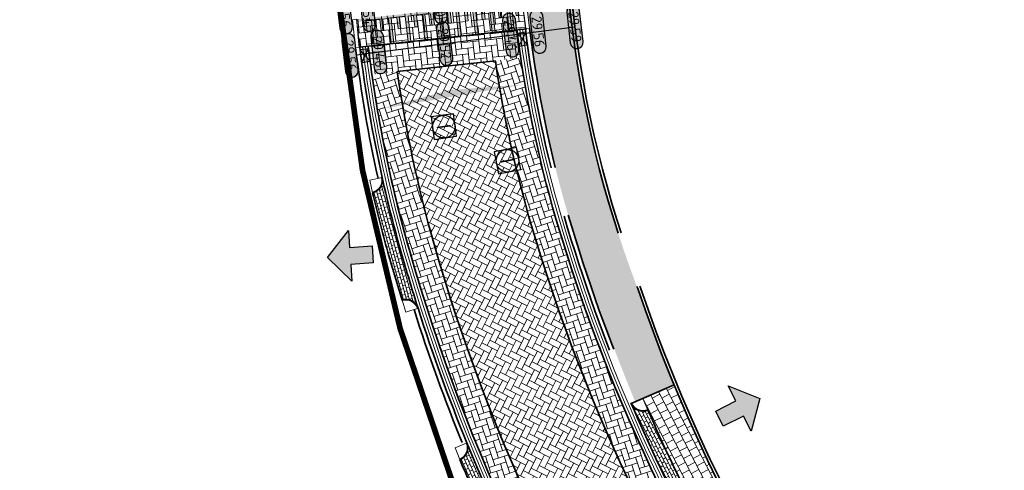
# Model space of a CAD drawing. Header units: metres. Extents: x 199937 to 201628, y 374508 to 375260.
# Tile 61 of 183: x 201094 to 201129, y 374861 to 374877. Entities that reach past the tile are written whole.
import ezdxf
from ezdxf.enums import TextEntityAlignment as Align

# ---------------------------------------------------------------- set-up
doc = ezdxf.new("R2010")
doc.units = ezdxf.units.M
for name, pattern in [('VH-OPSLUITBAND_100X200', [16, 8, -2, 4, -2]), ('VH-TROTTOIRBAND_130-150', [15, 5, -2, 2, -2, 2, -2]), ('XX-PROJECTGRENS', [18, 12, -3, 0, -3])]:
    doc.linetypes.add(name, pattern=pattern)
doc.layers.add('000___INRIT-PIJL', color=252, linetype='Continuous')
for name, color, linetype, lineweight in [('031___CL_DREMPEL TALUD', 250, 'Continuous', 18), ('N-WE-OG-HOOGTELIJN-G', 7, 'Continuous', 25), ('N-WE-RI-ITR_RIOOLPUT-S', 84, 'Continuous', 25), ('N-WE-RI-KOLK-S', 7, 'Continuous', 25), ('N-WE-RI-VWA_RIOOLPUT-S', 20, 'Continuous', 25), ('N-WE-VH-DREMPEL-G', 30, 'Continuous', 35), ('N-WE-VH-DWARSHELLING-S', 7, 'Continuous', 25), ('N-WE-VH-GOOT-G', 170, 'Continuous', 35), ('N-WE-VH-KANTOPSLUITING_OPSLUITBAND_100X200-G', 150, 'VH-OPSLUITBAND_100X200', 35), ('N-WE-VH-KANTOPSLUITING_TROTTOIRBAND_130 150-G', 210, 'VH-TROTTOIRBAND_130-150', 35), ('N-WE-VH-KANTOPSLUITING_TROTTOIRBAND_130 150_250_HOEKBLOK-S', 210, 'Continuous', 25), ('N-WE-VH-KANTOPSLUITING_VERLOOPBAND-S', 251, 'Continuous', 25), ('N-WE-VH-KANTVERHARDING_STREKLAAG-G', 60, 'Continuous', 18), ('N-WE-VH-VERHARDING_BETONSTRAATSTEEN-G', 252, 'Continuous', 35), ('N-WE-VH-VERHARDING_TEGEL-A', 252, 'Continuous', 18), ('N-WE-VH-VERHARDING_TEGEL-G', 252, 'Continuous', 35), ('N-WE-VW-MARKERING-V', 7, 'Continuous', 18), ('X-XX-AL-HOOGTELABEL-S', 7, 'Continuous', 25)]:
    doc.layers.add(name, color=color, linetype=linetype, lineweight=lineweight)
doc.layers.add('N-WE-KG-GRENS_PROJECT-G', color=7, linetype='XX-PROJECTGRENS', lineweight=35, transparency=0.45)
for name, color, linetype, lineweight, true_color in [('N-WE-VH-VERHARDING_BETONSTRAATSTEEN_GRIJS-A', 7, 'Continuous', 18, 0xa6a6a6), ('N-WE-VH-VERHARDING_BETONSTRAATSTEEN_HEIDE-A', 7, 'Continuous', 0, 0x986657), ('N-WE-VH-VERHARDING_BETONSTRAATSTEEN_ROOD-A', 7, 'Continuous', 0, 0xa92c0a)]:
    doc.layers.add(name, color=color, linetype=linetype, lineweight=lineweight, true_color=true_color)
doc.styles.add('NLCS-ISO', font='NLCS-ISO.ttf')
doc.styles.add('NLCS-ISO-ANNOTATIEF-T18', font='NLCS-ISO.ttf', dxfattribs={"height": 1.8})
pattern_1 = [(18.01386440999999, (201106.6047839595, 374881.2957114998), (0.1347642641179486, 0.2646480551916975), [0.6299999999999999, -0.21]), (288.0138644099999, (201106.4749001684, 374881.6951238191), (0.1347642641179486, 0.2646480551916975), [0.63, -0.21])]

# ---------------------------------------------------------------- blocks, each defined once
blk = doc.blocks.new('inrit')
h = blk.add_hatch(color=256)
h.dxf.hatch_style = 1
h.paths.add_polyline_path([(0.3000000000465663, 1), (-0.300000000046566, 1), (-0.3000000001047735, 1.799999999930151), (-0.900000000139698, 1.799999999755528), (-2.328301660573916e-10, 2.599999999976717), (0.9000000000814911, 1.799999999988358), (0.2999999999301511, 1.799999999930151)])
at = {"color": 3, "flags": 128}
blk.add_lwpolyline([(0.3000000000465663, 1), (-0.300000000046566, 1), (-0.3000000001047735, 1.799999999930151), (-0.900000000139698, 1.799999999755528), (-2.328301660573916e-10, 2.599999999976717), (0.9000000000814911, 1.799999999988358), (0.2999999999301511, 1.799999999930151), (0.3000000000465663, 1)], dxfattribs=at)
blk = doc.blocks.new('SVH-VERLOOPBAND_TROTTOIRBAND 130 150X250 HD_OPSLUITBAND 150X250 HD_L1000_RECHTS-MM')
at = {"linetype": 'Continuous', "lineweight": 0}
blk.add_lwpolyline([(0, 0), (1000, 1.13686837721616e-13), (1000, 150.0000000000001), (0, 150)], close=True, dxfattribs=at)
blk.add_lwpolyline([(0, 20), (100, 20), (900, 1.13686837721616e-13)], dxfattribs=at)
blk = doc.blocks.new('SVH-VERLOOPBAND_TROTTOIRBAND 130 150X250 HD_OPSLUITBAND 150X250 HD_L1000_LINKS-MM')
at = {"linetype": 'Continuous', "lineweight": 0}
blk.add_lwpolyline([(0, 0), (-1000, 1.13686837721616e-13), (-1000, 150.0000000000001), (0, 150)], close=True, dxfattribs=at)
blk.add_lwpolyline([(0, 20), (-100, 20), (-900, 1.13686837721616e-13)], dxfattribs=at)
blk = doc.blocks.new('*U16')
at = {"flags": 128}
for points in [[(-2.74999999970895, -0.0999999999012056), (-2.74999999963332, -0.4999999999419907)], [(-2.649999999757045, -0.09999999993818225), (-2.649999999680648, -0.4999999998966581)], [(-2.649999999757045, -0.09999999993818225), (-2.449999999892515, -0.09999999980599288)], [(-2.449999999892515, -0.09999999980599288), (-2.449999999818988, -0.9999999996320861)], [(-2.349999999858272, -0.0999999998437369), (-2.349999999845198, -0.9999999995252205)], [(-2.349999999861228, -0.100000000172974), (-2.149999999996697, -0.1000000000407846)], [(-2.149999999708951, -0.09999999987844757), (-2.14999999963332, -0.4999999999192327)], [(-2.049999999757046, -0.09999999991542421), (-2.049999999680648, -0.4999999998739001)], [(-2.049999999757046, -0.09999999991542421), (-1.849999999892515, -0.09999999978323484)], [(-1.849999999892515, -0.09999999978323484), (-1.849999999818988, -0.9999999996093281)], [(-1.749999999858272, -0.09999999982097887), (-1.749999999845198, -0.9999999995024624)], [(-1.749999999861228, -0.100000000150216), (-1.549999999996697, -0.1000000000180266)], [(-1.54999999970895, -0.09999999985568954), (-1.54999999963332, -0.4999999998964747)], [(-1.449999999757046, -0.09999999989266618), (-1.449999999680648, -0.4999999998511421)], [(-1.449999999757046, -0.09999999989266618), (-1.249999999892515, -0.09999999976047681)], [(-1.249999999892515, -0.09999999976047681), (-1.249999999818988, -0.99999999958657)], [(-1.149999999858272, -0.09999999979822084), (-1.149999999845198, -0.9999999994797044)], [(-1.149999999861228, -0.1000000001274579), (-0.9499999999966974, -0.09999999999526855)], [(-0.9499999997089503, -0.09999999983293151), (-0.9499999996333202, -0.4999999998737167)], [(-0.8499999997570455, -0.09999999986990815), (-0.6499999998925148, -0.09999999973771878)], [(-0.8499999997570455, -0.09999999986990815), (-0.849999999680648, -0.4999999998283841)], [(-0.6499999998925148, -0.09999999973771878), (-0.6499999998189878, -0.999999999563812)], [(-0.5499999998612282, -0.1000000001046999), (-0.3499999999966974, -0.09999999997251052)], [(-0.5499999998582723, -0.09999999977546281), (-0.5499999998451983, -0.9999999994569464)], [(-0.3499999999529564, -0.09999999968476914), (-0.3499999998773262, -0.4999999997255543)], [(-0.2500000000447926, -0.1000000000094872), (-0.05000000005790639, -0.1000000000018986)], [(-0.2500000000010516, -0.09999999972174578), (-0.249999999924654, -0.4999999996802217)], [(-0.05000000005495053, -0.09999999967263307), (-0.04999999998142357, -0.9999999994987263)], [(0.04999999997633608, -0.1000000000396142), (0.2499999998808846, -0.1000000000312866)], [(0.04999999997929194, -0.0999999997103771), (0.04999999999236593, -0.9999999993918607)], [(0.249999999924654, -0.09999999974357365), (0.2500000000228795, -0.4999999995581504)], [(0.3499999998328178, -0.1000000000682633), (0.5499999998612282, -0.1000000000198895)], [(0.3499999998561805, -0.09999999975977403), (0.3500000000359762, -0.4999999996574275)], [(0.549999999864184, -0.09999999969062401), (0.549999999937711, -0.9999999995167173)], [(0.6499999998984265, -0.09999999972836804), (0.6499999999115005, -0.9999999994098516)], [(0.6499999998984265, -0.09999999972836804), (0.849999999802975, -0.09999999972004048)], [(0.8499999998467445, -0.09999999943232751), (0.8499999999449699, -0.4999999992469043)], [(0.9499999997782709, -0.09999999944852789), (0.9499999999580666, -0.4999999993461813)], [(0.9499999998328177, -0.0999999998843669), (1.149999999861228, -0.09999999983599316)], [(1.149999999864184, -0.09999999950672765), (1.149999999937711, -0.9999999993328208)], [(1.249999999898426, -0.09999999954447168), (1.449999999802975, -0.09999999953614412)], [(1.249999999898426, -0.09999999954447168), (1.2499999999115, -0.9999999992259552)], [(1.449999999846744, -0.09999999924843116), (1.44999999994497, -0.4999999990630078)], [(1.549999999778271, -0.09999999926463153), (1.549999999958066, -0.4999999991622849)], [(1.549999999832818, -0.09999999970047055), (1.749999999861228, -0.0999999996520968)], [(1.749999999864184, -0.0999999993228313), (1.749999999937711, -0.9999999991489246)], [(1.849999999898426, -0.09999999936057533), (2.049999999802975, -0.09999999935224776)], [(1.849999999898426, -0.09999999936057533), (1.8499999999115, -0.9999999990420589)], [(2.049999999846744, -0.0999999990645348), (2.04999999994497, -0.4999999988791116)], [(2.149999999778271, -0.09999999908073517), (2.149999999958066, -0.4999999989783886)], [(2.149999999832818, -0.09999999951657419), (2.349999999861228, -0.09999999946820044)], [(2.349999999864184, -0.09999999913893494), (2.349999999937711, -0.9999999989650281)], [(2.449999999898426, -0.09999999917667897), (2.649999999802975, -0.09999999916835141)], [(2.449999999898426, -0.09999999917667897), (2.4499999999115, -0.9999999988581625)], [(2.649999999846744, -0.09999999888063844), (2.64999999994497, -0.4999999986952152)], [(2.749999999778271, -0.09999999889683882), (2.749999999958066, -0.4999999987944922)], [(-2.649999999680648, -0.4999999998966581), (-2.749999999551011, -0.4999999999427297)], [(-2.049999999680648, -0.4999999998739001), (-2.149999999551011, -0.4999999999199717)], [(-1.449999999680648, -0.4999999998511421), (-1.549999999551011, -0.4999999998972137)], [(-0.849999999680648, -0.4999999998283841), (-0.9499999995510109, -0.4999999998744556)], [(-0.249999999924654, -0.4999999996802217), (-0.3499999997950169, -0.4999999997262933)], [(0.3500000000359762, -0.4999999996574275), (0.2500000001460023, -0.4999999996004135)], [(0.9499999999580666, -0.4999999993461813), (0.8500000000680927, -0.4999999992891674)], [(1.549999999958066, -0.4999999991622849), (1.450000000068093, -0.4999999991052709)], [(2.149999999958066, -0.4999999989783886), (2.050000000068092, -0.4999999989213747)], [(2.749999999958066, -0.4999999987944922), (2.650000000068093, -0.4999999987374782)], [(-2.449999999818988, -0.9999999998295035), (-2.349999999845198, -0.9999999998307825)], [(-1.849999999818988, -0.9999999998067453), (-1.749999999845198, -0.9999999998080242)], [(-1.249999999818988, -0.9999999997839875), (-1.149999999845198, -0.9999999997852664)], [(-0.6499999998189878, -0.9999999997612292), (-0.5499999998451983, -0.9999999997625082)], [(-0.04999999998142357, -0.9999999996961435), (0.04999999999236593, -0.9999999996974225)], [(0.549999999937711, -0.9999999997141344), (0.6499999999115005, -0.9999999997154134)], [(1.149999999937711, -0.999999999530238), (1.2499999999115, -0.999999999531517)], [(1.749999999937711, -0.9999999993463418), (1.8499999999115, -0.9999999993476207)], [(2.349999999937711, -0.9999999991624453), (2.4499999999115, -0.9999999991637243)]]:
    blk.add_lwpolyline(points, dxfattribs=at)
blk = doc.blocks.new('SVH-TROTTOIRBAND HOEKBLOK_130 150X250_R450_H90UITW_HD-MM')
at = {"linetype": 'Continuous', "lineweight": 0}
for q in [(450.0000000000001, 449.9999999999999), (0, 0)]:
    blk.add_line((8.266365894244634e-14, 450), q, dxfattribs=at)
for radius in [450, 430]:
    blk.add_arc((8.266365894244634e-14, 450), radius, 270, 0, dxfattribs=at)
blk = doc.blocks.new('*U283')
h = blk.add_hatch(color=253)
h.dxf.hatch_style = 1
edge = h.paths.add_edge_path()
edge.add_line((2.726055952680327, 1.132202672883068), (-2.726055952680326, 1.132202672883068))
edge.add_arc((-2.726055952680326, 0), 1.132202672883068, 90, 270)
edge.add_line((-2.726055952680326, -1.132202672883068), (2.726055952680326, -1.132202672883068))
edge.add_arc((2.726055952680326, 3.697785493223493e-32), 1.132202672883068, 270, 450)
blk.add_lwpolyline([(2.726055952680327, 1.132202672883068), (-2.726055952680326, 1.132202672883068, 0.9999999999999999), (-2.726055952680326, -1.132202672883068), (2.726055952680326, -1.132202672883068, 0.9999999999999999)], format="xyb", close=True)
at = {"style": 'NLCS-ISO-ANNOTATIEF-T18'}
blk.add_attdef('HGT', text='', height=1.8, dxfattribs=at).set_placement((-0.002853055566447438, -0.0004570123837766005), align=Align.MIDDLE_CENTER)
blk = doc.blocks.new('*U340')
blk.add_solid([(0, 0), (2.64609962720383, 0.25), (5.29219925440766, 0)])
blk = doc.blocks.new('*U341')
blk.add_solid([(3, 0), (3, 0.25), (1.499999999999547, 0)])
blk = doc.blocks.new('SRI-PUT_INSPECTIE-SO')
at = {"lineweight": -3, "flags": 128}
blk.add_lwpolyline([(-1.999999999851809, -2.000000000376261), (2.000000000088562, -2.000000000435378), (2.000000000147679, 1.999999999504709), (-2.00000000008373, 1.999999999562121)], close=True, dxfattribs=at)
at = {"lineweight": -3, "ltscale": 1.5}
blk.add_circle((0, -7.105427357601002e-14), 1.999999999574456, dxfattribs=at)
at = {"ltscale": 0.1, "style": 'NLCS-ISO'}
blk.add_text('I', height=2.5, dxfattribs=at).set_placement((-0.002795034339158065, -0.007140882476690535), align=Align.MIDDLE_CENTER)
blk = doc.blocks.new('N-SRI-KOLK_STRAAT_450X300-SO')
h = blk.add_hatch(color=256)
h.dxf.hatch_style = 1
h.paths.add_polyline_path([(-7.127631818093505e-14, 0.7499999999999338), (-1.125000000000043, 1.49999999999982), (-1.125000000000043, 4.75175454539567e-14)])
h.paths.add_polyline_path([(1.1249999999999, 4.75175454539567e-14), (1.1249999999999, 1.49999999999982), (-7.122080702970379e-14, 0.7499999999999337)])
for p, q in [((-1.125000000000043, 4.75175454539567e-14), (1.1249999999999, 1.49999999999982)), ((1.1249999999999, 4.75175454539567e-14), (-1.125000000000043, 1.49999999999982))]:
    blk.add_line(p, q)
at = {"flags": 128}
blk.add_lwpolyline([(-1.125000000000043, 4.75175454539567e-14), (1.1249999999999, 4.75175454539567e-14), (1.1249999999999, 1.49999999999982), (-1.125000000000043, 1.49999999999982)], close=True, dxfattribs=at)

msp = doc.modelspace()

# ---------------------------------------------------------------- hatches: boundary and pattern name
at = {"layer": 'N-WE-VH-VERHARDING_BETONSTRAATSTEEN_GRIJS-A'}
h = msp.add_hatch(dxfattribs=at)
h.set_pattern_fill('AVH-GRI_BSS_KEIFRMT_HALFST-SO', color=256, angle=36.06058286, pattern_type=2)
h.set_pattern_definition([(36.06058285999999, (201343.742815, 375069.87108), (0.02307424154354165, 0.1466887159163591), [0.105, -0.105]), (126.06058286, (201343.742815, 375069.87108), (-0.08488147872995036, -0.0618072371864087), [])])
edge = h.paths.add_edge_path()
edge.add_arc((200566.1635324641, 374430.1341817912), 698.0885114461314, 35.95673444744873, 36.35575070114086)
edge.add_arc((121081.5674667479, 316842.9367764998), 98851.45038245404, 35.92666850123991, 35.92869674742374)
edge.add_arc((201126.0554971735, 374847.1587229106), 0.4499999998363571, 215.5521090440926, 305.55210908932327, ccw=False)
edge.add_arc((202207.2818908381, 375626.9625882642), 1333.545859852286, 215.7998744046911, 215.9697590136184)
edge.add_arc((200467.8200651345, 374358.034375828), 819.5801932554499, 35.96832921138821, 36.33964164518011, ccw=False)
edge.add_arc((201131.5040130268, 374839.6702675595), 0.4499999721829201, 126.12929300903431, 216.1292980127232, ccw=False)
h = msp.add_hatch(dxfattribs=at)
h.set_pattern_fill('AVH-GRI_BSS_KEIFRMT_HALFST-SO', color=256, angle=15.34632021, pattern_type=2)
h.set_pattern_definition([(15.34632021, (201106.6592634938, 374871.5920770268), (0.07346755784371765, 0.1290446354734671), [0.105, -0.105]), (105.34632021, (201106.6592634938, 374871.5920770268), (-0.1012560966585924, -0.02778853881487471), [])])
edge = h.paths.add_edge_path()
edge.add_arc((201169.8456472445, 374886.7474796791), 64.9999999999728, 195.9013925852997, 197.7180339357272, ccw=False)
edge.add_arc((201152.8666111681, 374881.9104278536), 47.34540466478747, 192.5879357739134, 195.9013925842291, ccw=False)
edge.add_arc((201106.220883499, 374871.4904749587), 0.4500000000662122, -76.95111120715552, 13.048888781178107, ccw=False)
edge.add_arc((201150.0066074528, 374881.1401837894), 44.83382697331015, 193.0035047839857, 195.9561158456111)
edge.add_arc((201185.1642191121, 374891.2430707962), 81.41421342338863, 195.990448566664, 197.1341879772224)
edge.add_arc((201107.5002196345, 374866.82889157), 0.449999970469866, 17.71803044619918, 107.70321198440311, ccw=False)
h = msp.add_hatch(dxfattribs=at)
h.set_pattern_fill('AVH-GRI_BSS_KEIFRMT_HALFST-SO', color=256, angle=27.42634422, pattern_type=2)
h.set_pattern_definition([(27.42634422, (201116.0596397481, 374863.3714362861), (0.04483455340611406, 0.141562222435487), [0.105, -0.105]), (117.42634422, (201116.0596397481, 374863.3714362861), (-0.09319838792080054, -0.04836383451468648), [])])
edge = h.paths.add_edge_path()
edge.add_arc((201120.0531614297, 374855.7552166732), 0.4500000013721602, 122.088145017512, 212.088145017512)
edge.add_arc((201170.6603249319, 374887.1418087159), 60.00000015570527, 203.0940253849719, 211.809320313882, ccw=False)
edge.add_arc((201115.8820603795, 374863.7849161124), 0.4499999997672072, 203.2423276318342, 293.2423276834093)
edge.add_arc((201171.5344218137, 374887.5675556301), 60.52192690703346, 203.5651111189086, 211.2875773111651)
h = msp.add_hatch(dxfattribs=at)
h.set_pattern_fill('AVH-GRI_BSS_KEIFRMT_HALFST-SO', color=256, angle=24.31646652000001, pattern_type=2)
h.set_pattern_definition([(24.31646652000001, (201109.6554501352, 374862.2089350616), (0.05244841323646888, 0.1389214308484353), [0.105, -0.105]), (114.31646652, (201109.6554501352, 374862.2089350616), (-0.0956849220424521, -0.04323650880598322), [])])
edge = h.paths.add_edge_path()
edge.add_arc((201169.8456472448, 374886.7474796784), 64.99999999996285, 202.179907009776, 206.4530260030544, ccw=False)
edge.add_arc((201109.2394065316, 374862.0374482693), 0.4500000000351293, -67.59929448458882, 22.400704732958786, ccw=False)
edge.add_arc((201170.7119684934, 374887.1206249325), 66.39301206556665, 202.5856954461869, 206.019318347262)
edge.add_arc((201111.2479476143, 374857.5925195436), 0.4499975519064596, 26.36000774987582, 116.3604501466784, ccw=False)
at = {"layer": 'N-WE-VH-VERHARDING_BETONSTRAATSTEEN_HEIDE-A', "true_color": 0x986657}
h = msp.add_hatch(dxfattribs=at)
h.set_pattern_fill('AVH-HEI_BSS_KEIFRMT_KEPER-SO', color=25, scale=2, angle=186.2, pattern_type=2)
h.set_pattern_definition([(186.2, (201111.0208337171, 374881.375283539), (-0.1860918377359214, -0.2314515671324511), [0.63, -0.21]), (96.19999999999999, (201111.0661934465, 374880.9577401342), (-0.1860918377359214, -0.231451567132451), [0.63, -0.21])])
edge = h.paths.add_edge_path()
edge.add_line((201111.4265203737, 374876.8066021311), (201106.1663789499, 374876.221982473))
edge.add_arc((201152.8666111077, 374881.9104278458), 47.04540460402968, 186.9448517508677, 188.1630298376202)
edge.add_line((201106.2978678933, 374875.2304390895), (201111.5606763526, 374875.8153551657))
edge.add_arc((201152.8666112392, 374881.9104278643), 41.75320548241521, 187.0212779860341, 188.3939493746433, ccw=False)
h = msp.add_hatch(dxfattribs=at)
h.set_pattern_fill('AVH-HEI_BSS_KEIFRMT_KEPER-SO', color=25, scale=2, angle=18.01386440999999, pattern_type=2)
h.set_pattern_definition(pattern_1)
edge = h.paths.add_edge_path()
edge.add_line((201111.5606763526, 374875.8153551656), (201110.6656220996, 374875.7158775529))
edge.add_arc((201152.8666111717, 374881.9104278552), 42.65320541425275, 188.3506325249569, 200.9092826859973)
edge.add_arc((201165.0322499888, 374884.2202665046), 54.8855254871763, 198.6287105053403, 212.9898954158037)
edge.add_line((201118.9961040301, 374854.3355852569), (201119.7452928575, 374854.8346960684))
edge.add_arc((201165.042793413, 374884.2265551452), 53.99763824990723, 198.6094519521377, 212.9780358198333, ccw=False)
edge.add_arc((201152.8666111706, 374881.9104278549), 41.75320541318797, 188.3939493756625, 200.9299824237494, ccw=False)
h = msp.add_hatch(dxfattribs=at)
h.set_pattern_fill('AVH-HEI_BSS_KEIFRMT_KEPER-SO', color=25, scale=2, angle=18.01386440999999, pattern_type=2)
h.set_pattern_definition(pattern_1)
edge = h.paths.add_edge_path()
edge.add_line((201107.192821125, 374875.3299054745), (201106.2978678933, 374875.2304390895))
edge.add_arc((201152.8666111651, 374881.9104278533), 47.04540466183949, 188.163029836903, 200.818845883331)
edge.add_arc((201170.6427152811, 374886.5122324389), 65.327564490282, 199.0499541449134, 204.2795443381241)
edge.add_arc((201169.8456477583, 374886.7474788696), 64.69999999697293, 204.7596870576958, 212.5924867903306)
edge.add_line((201115.3344071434, 374851.8961568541), (201116.0835478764, 374852.395235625))
edge.add_arc((201169.8456472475, 374886.7474796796), 63.80000000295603, 195.9013925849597, 212.5772629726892, ccw=False)
edge.add_arc((201152.8666111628, 374881.9104278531), 46.14540465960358, 188.1985605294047, 195.9013925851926, ccw=False)
at = {"layer": 'N-WE-VH-VERHARDING_BETONSTRAATSTEEN_ROOD-A'}
h = msp.add_hatch(dxfattribs=at)
h.set_pattern_fill('AVH-ROO_BSS_KEIFRMT_KEPER-SO', color=36, scale=2, angle=186.2, pattern_type=2)
h.set_pattern_definition([(186.2, (201109.114271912, 374903.0265801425), (-0.1860918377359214, -0.2314515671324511), [0.63, -0.21]), (96.19999999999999, (201109.1596316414, 374902.6090367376), (-0.1860918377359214, -0.231451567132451), [0.63, -0.21])])
edge = h.paths.add_edge_path()
edge.add_arc((201152.8666109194, 374881.9104278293), 41.45320516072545, 186.4703013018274, 187.026194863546)
edge.add_line((201111.7247056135, 374876.8397428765), (201105.8682824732, 374876.1881518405))
edge.add_line((201105.8682824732, 374876.1881518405), (201105.7529112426, 374877.1819266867))
edge.add_line((201105.7529112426, 374877.1819266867), (201111.6090186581, 374877.8330403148))
edge.add_arc((201185.4312026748, 374886.0377389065), 74.2767253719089, 186.3419042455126, 186.8030597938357)
h = msp.add_hatch(dxfattribs=at)
h.set_pattern_fill('AVH-ROO_BSS_KEIFRMT_KEPER-SO', color=36, scale=2, angle=-26.98613559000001, pattern_type=2)
h.set_pattern_definition([(333.01386441, (0, 0), (0.2824271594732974, 0.09184170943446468), [0.63, -0.21]), (243.01386441, (0.1905854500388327, 0.3742688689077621), (0.2824271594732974, 0.09184170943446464), [0.63, -0.21])])
edge = h.paths.add_edge_path()
edge.add_line((201110.6656220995, 374875.7158775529), (201107.192821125, 374875.3299054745))
edge.add_arc((201152.8666111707, 374881.9104278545), 46.14540466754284, 188.1985605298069, 200.8360736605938)
edge.add_arc((201170.642715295, 374886.5122324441), 64.42756450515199, 199.0375813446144, 204.2762148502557)
edge.add_arc((201169.8456468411, 374886.7474803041), 63.79999999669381, 204.7630995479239, 212.577263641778)
edge.add_line((201116.0835478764, 374852.395235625), (201118.9961040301, 374854.3355852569))
edge.add_arc((201165.0322499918, 374884.220266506), 54.88552549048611, 198.6287105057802, 212.989895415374, ccw=False)
edge.add_arc((201152.8666111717, 374881.9104278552), 42.65320541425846, 188.3506325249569, 200.9092826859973, ccw=False)
at = {"layer": 'N-WE-VH-VERHARDING_TEGEL-A'}
h = msp.add_hatch(dxfattribs=at)
h.set_pattern_fill('AVH-TEGEL_300X300_HALFST-SO', color=256, scale=5, angle=-60.97828634, pattern_type=2)
h.set_pattern_definition([(299.02171366, (201111.7581004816, 374877.8496116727), (0.2767077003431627, -0.1895596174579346), [0.3, -0.3]), (29.02171366, (201111.7581004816, 374877.8496116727), (-0.1455423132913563, 0.2623307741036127), [])])
edge = h.paths.add_edge_path()
edge.add_line((201115.6103055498, 374863.6682041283), (201116.988676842, 374864.260180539))
edge.add_arc((201170.6427152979, 374886.5122324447), 58.08536525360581, 198.9382995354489, 202.5253543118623, ccw=False)
edge.add_arc((201152.8666111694, 374881.9104278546), 39.80320541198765, 186.463422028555, 200.9777886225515, ccw=False)
edge.add_arc((201185.4311946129, 374886.0377449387), 72.62671802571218, 186.3419078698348, 186.8068550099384, ccw=False)
edge.add_line((201113.2489211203, 374878.0153036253), (201111.7581004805, 374877.8496116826))
edge.add_arc((201185.4311984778, 374886.0377453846), 74.12672191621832, 186.3419078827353, 186.8033945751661)
edge.add_arc((201152.8666111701, 374881.9104278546), 41.30320541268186, 186.4696840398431, 200.9406445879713)
edge.add_arc((201170.6427152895, 374886.5122324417), 59.58536524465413, 198.9638993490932, 202.5434042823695)
edge = h.paths.add_edge_path()
edge.add_line((201125.8114222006, 374846.9842907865), (201127.031814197, 374847.8564636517))
edge.add_arc((202207.2818909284, 375626.9625883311), 1331.895859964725, 215.3763899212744, 215.8001813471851, ccw=False)
edge.add_arc((201170.6427159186, 374886.5122328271), 58.08536598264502, 211.2831854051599, 211.8417686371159, ccw=False)
edge.add_line((201121.0023083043, 374856.3503417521), (201119.7989933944, 374855.5958506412))
edge.add_arc((201170.6603249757, 374887.1418084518), 59.85000003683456, 211.8086212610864, 215.5148628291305)
edge.add_arc((202207.2818918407, 375626.9625889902), 1333.395861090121, 215.5148630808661, 215.7999022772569)
edge = h.paths.add_edge_path()
edge.add_line((201132.4732411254, 374840.3778073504), (201131.2617035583, 374839.4933897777))
edge.add_arc((200467.8200637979, 374358.0343779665), 819.7301930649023, 35.00388337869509, 35.96835889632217, ccw=False)
edge.add_line((201139.2718580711, 374828.2578114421), (201140.5026213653, 374829.1152699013))
edge.add_arc((200467.8200631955, 374358.0343775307), 821.2301938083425, 35.00362875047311, 35.96865285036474)
h = msp.add_hatch(dxfattribs=at)
h.set_pattern_fill('AVH-TEGEL_300X300_HALFST-SO', color=256, angle=27.45003472, pattern_type=2)
h.set_pattern_definition([(27.45003471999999, (201115.8820603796, 374863.7849161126), (0.1970777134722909, 0.271404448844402), [0.3, -0.3]), (117.45003472, (201115.8820603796, 374863.7849161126), (-0.2662239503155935, -0.1382924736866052), [])])
h.paths.add_polyline_path([(201116.988676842, 374864.260180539), (201115.8820603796, 374863.7849161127), (201116.0596397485, 374863.3714362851, 0.03370837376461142), (201119.8141109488, 374856.1364710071), (201120.0531614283, 374855.755216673), (201121.0023083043, 374856.3503417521, -0.0382318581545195)])
at = {"layer": 'N-WE-VW-MARKERING-V'}
h = msp.add_hatch(color=256, dxfattribs=at)
h.dxf.hatch_style = 1
edge = h.paths.add_edge_path()
edge.add_arc((201185.4312190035, 374886.0377476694), 74.27674256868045, 186.3419078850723, 186.4190461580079)
edge.add_line((201111.6201314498, 374877.7336618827), (201111.4501970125, 374877.7147751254))
edge.add_line((201111.4501970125, 374877.7147751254), (201111.4943815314, 374877.3172229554))
edge.add_line((201111.4943815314, 374877.3172229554), (201111.3949934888, 374877.3061768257))
edge.add_line((201111.3949934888, 374877.3061768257), (201111.3508089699, 374877.7037289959))
edge.add_line((201111.3508089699, 374877.7037289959), (201111.1520328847, 374877.6816367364))
edge.add_line((201111.1520328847, 374877.6816367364), (201111.2514480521, 374876.7871443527))
edge.add_line((201111.2514480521, 374876.7871443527), (201111.1520600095, 374876.7760982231))
edge.add_line((201111.1520600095, 374876.7760982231), (201111.052644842, 374877.6705906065))
edge.add_line((201111.052644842, 374877.6705906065), (201110.8538687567, 374877.648498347))
edge.add_line((201110.8538687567, 374877.648498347), (201110.8980532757, 374877.250946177))
edge.add_line((201110.8980532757, 374877.250946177), (201110.798665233, 374877.2399000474))
edge.add_line((201110.798665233, 374877.2399000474), (201110.7544807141, 374877.6374522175))
edge.add_line((201110.7544807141, 374877.6374522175), (201110.5557046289, 374877.615359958))
edge.add_line((201110.5557046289, 374877.615359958), (201110.6551197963, 374876.7208675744))
edge.add_line((201110.6551197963, 374876.7208675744), (201110.5557317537, 374876.7098214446))
edge.add_line((201110.5557317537, 374876.7098214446), (201110.4563165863, 374877.6043138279))
edge.add_line((201110.4563165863, 374877.6043138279), (201110.2575405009, 374877.5822215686))
edge.add_line((201110.2575405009, 374877.5822215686), (201110.3017250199, 374877.1846693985))
edge.add_line((201110.3017250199, 374877.1846693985), (201110.2023369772, 374877.1736232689))
edge.add_line((201110.2023369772, 374877.1736232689), (201110.1581524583, 374877.571175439))
edge.add_line((201110.1581524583, 374877.571175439), (201109.9593763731, 374877.5490831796))
edge.add_line((201109.9593763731, 374877.5490831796), (201110.0587915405, 374876.6545907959))
edge.add_line((201110.0587915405, 374876.6545907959), (201109.9594034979, 374876.6435446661))
edge.add_line((201109.9594034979, 374876.6435446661), (201109.8599883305, 374877.5380370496))
edge.add_line((201109.8599883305, 374877.5380370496), (201109.6612122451, 374877.5159447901))
edge.add_line((201109.6612122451, 374877.5159447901), (201109.7053967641, 374877.1183926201))
edge.add_line((201109.7053967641, 374877.1183926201), (201109.6060087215, 374877.1073464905))
edge.add_line((201109.6060087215, 374877.1073464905), (201109.5618242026, 374877.5048986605))
edge.add_line((201109.5618242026, 374877.5048986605), (201109.3630481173, 374877.4828064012))
edge.add_line((201109.3630481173, 374877.4828064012), (201109.4624632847, 374876.5883140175))
edge.add_line((201109.4624632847, 374876.5883140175), (201109.3630752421, 374876.5772678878))
edge.add_line((201109.3630752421, 374876.5772678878), (201109.2636600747, 374877.4717602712))
edge.add_line((201109.2636600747, 374877.4717602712), (201109.0648839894, 374877.4496680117))
edge.add_line((201109.0648839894, 374877.4496680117), (201109.1090685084, 374877.0521158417))
edge.add_line((201109.1090685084, 374877.0521158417), (201109.0096804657, 374877.041069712))
edge.add_line((201109.0096804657, 374877.041069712), (201108.9654959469, 374877.4386218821))
edge.add_line((201108.9654959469, 374877.4386218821), (201108.7667198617, 374877.4165296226))
edge.add_line((201108.7667198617, 374877.4165296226), (201108.866135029, 374876.5220372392))
edge.add_line((201108.866135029, 374876.5220372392), (201108.7667469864, 374876.5109911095))
edge.add_line((201108.7667469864, 374876.5109911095), (201108.667331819, 374877.4054834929))
edge.add_line((201108.667331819, 374877.4054834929), (201108.4685557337, 374877.3833912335))
edge.add_line((201108.4685557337, 374877.3833912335), (201108.5127402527, 374876.9858390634))
edge.add_line((201108.5127402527, 374876.9858390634), (201108.41335221, 374876.9747929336))
edge.add_line((201108.41335221, 374876.9747929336), (201108.3691676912, 374877.3723451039))
edge.add_line((201108.3691676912, 374877.3723451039), (201108.170391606, 374877.3502528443))
edge.add_line((201108.170391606, 374877.3502528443), (201108.2698067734, 374876.455760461))
edge.add_line((201108.2698067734, 374876.455760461), (201108.1704187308, 374876.4447143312))
edge.add_line((201108.1704187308, 374876.4447143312), (201108.0710035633, 374877.339206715))
edge.add_line((201108.0710035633, 374877.339206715), (201107.8722274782, 374877.3171144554))
edge.add_line((201107.8722274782, 374877.3171144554), (201107.9164119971, 374876.919562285))
edge.add_line((201107.9164119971, 374876.919562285), (201107.8170239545, 374876.9085161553))
edge.add_line((201107.8170239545, 374876.9085161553), (201107.7728394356, 374877.3060683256))
edge.add_line((201107.7728394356, 374877.3060683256), (201107.5740633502, 374877.2839760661))
edge.add_line((201107.5740633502, 374877.2839760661), (201107.6734785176, 374876.3894836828))
edge.add_line((201107.6734785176, 374876.3894836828), (201107.574090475, 374876.378437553))
edge.add_line((201107.574090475, 374876.378437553), (201107.4746753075, 374877.2729299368))
edge.add_line((201107.4746753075, 374877.2729299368), (201107.2758992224, 374877.2508376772))
edge.add_line((201107.2758992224, 374877.2508376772), (201107.3200837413, 374876.8532855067))
edge.add_line((201107.3200837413, 374876.8532855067), (201107.2206956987, 374876.842239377))
edge.add_line((201107.2206956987, 374876.842239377), (201107.1765111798, 374877.2397915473))
edge.add_line((201107.1765111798, 374877.2397915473), (201106.9777350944, 374877.2176992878))
edge.add_line((201106.9777350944, 374877.2176992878), (201107.0771502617, 374876.3232069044))
edge.add_line((201107.0771502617, 374876.3232069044), (201106.9777622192, 374876.3121607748))
edge.add_line((201106.9777622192, 374876.3121607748), (201106.8783470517, 374877.2066531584))
edge.add_line((201106.8783470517, 374877.2066531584), (201106.6795709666, 374877.1845608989))
edge.add_line((201106.6795709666, 374877.1845608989), (201106.7237554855, 374876.7870087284))
edge.add_line((201106.7237554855, 374876.7870087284), (201106.6243674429, 374876.7759625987))
edge.add_line((201106.6243674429, 374876.7759625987), (201106.5801829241, 374877.1735147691))
edge.add_line((201106.5801829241, 374877.1735147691), (201106.3814068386, 374877.1514225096))
edge.add_line((201106.3814068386, 374877.1514225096), (201106.480822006, 374876.2569301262))
edge.add_line((201106.480822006, 374876.2569301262), (201106.3814339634, 374876.2458839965))
edge.add_line((201106.3814339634, 374876.2458839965), (201106.2820187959, 374877.1403763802))
edge.add_line((201106.2820187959, 374877.1403763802), (201106.0832427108, 374877.1182841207))
edge.add_line((201106.0832427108, 374877.1182841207), (201106.1274272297, 374876.7207319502))
edge.add_line((201106.1274272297, 374876.7207319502), (201106.0280391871, 374876.7096858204))
edge.add_line((201106.0280391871, 374876.7096858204), (201105.9838546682, 374877.1072379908))
edge.add_line((201105.9838546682, 374877.1072379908), (201105.7850785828, 374877.0851457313))
edge.add_line((201105.7850785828, 374877.0851457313), (201105.7662122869, 374877.0828152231))
edge.add_line((201105.7662122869, 374877.0828152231), (201105.7528769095, 374877.1821825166))
edge.add_line((201105.7528769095, 374877.1821825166), (201111.6090184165, 374877.8330424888))

# ---------------------------------------------------------------- linework, layer by layer
at = {"layer": 'N-WE-KG-GRENS_PROJECT-G', "const_width": 0.2}
msp.add_lwpolyline([(201159.7898374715, 374646.4557134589), (201145.3138937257, 374758.5632757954), (201142.007547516, 374758.3458555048), (201141.3871207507, 374761.365740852), (201142.7220816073, 374761.709586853), (201139.5904329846, 374783.4749333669), (201135.4986443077, 374783.5784851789), (201135.3518372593, 374792.3023651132), (201141.351452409, 374792.6391997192), (201138.6280249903, 374812.2457142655, 0.1098649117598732), (201132.55438246, 374825.6281790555), (201114.3719757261, 374850.5778146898, -0.1438375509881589), (201104.9234138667, 374883.2812249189, 0.2953998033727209), (201098.086768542, 374888.7092676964), (201097.9584015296, 374895.618421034, 0.3754796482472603), (201107.2353103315, 374901.6135889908), (201127.8699589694, 374992.3467444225, 0.3600036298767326), (201124.4999770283, 374997.9081068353), (201067.9470627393, 375010.728805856, 0.3775882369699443)], format="xyb", dxfattribs=at)
at = {"layer": 'N-WE-OG-HOOGTELIJN-G'}
msp.add_lwpolyline([(201105.7496184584, 374875.9269119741), (201113.4797346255, 374876.9085805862)], dxfattribs=at)
at = {"layer": 'N-WE-VH-DREMPEL-G'}
msp.add_lwpolyline([(201105.8682209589, 374876.1886570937), (201111.777826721, 374876.8456468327)], dxfattribs=at)
at = {"layer": 'N-WE-VH-GOOT-G'}
for points in [[(201136.4667447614, 374831.4598217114, 0.004537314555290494), (201127.7648346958, 374843.5165445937, -0.001985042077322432), (201121.5782442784, 374852.112686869, -0.08367109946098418), (201112.8087684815, 374870.1333568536, -0.04087279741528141), (201111.4265203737, 374876.8066021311)], [(201132.1439669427, 374828.4067897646, 0.00454063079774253), (201123.4917770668, 374840.3942627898, -0.002018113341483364), (201117.1776305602, 374849.1686289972, -0.08575935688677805), (201107.6214153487, 374869.0208058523, -0.03910018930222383), (201106.1663789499, 374876.221982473)]]:
    msp.add_lwpolyline(points, format="xyb", dxfattribs=at)
at = {"layer": 'N-WE-VH-KANTOPSLUITING_OPSLUITBAND_100X200-G'}
for points in [[(201128.9889618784, 374939.713560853), (201128.6929252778, 374938.2430635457, 0.4064736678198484), (201122.8323442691, 374934.457715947), (201114.3646873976, 374897.4880589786, 0.08415957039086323), (201113.2489211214, 374878.0153036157, 0.002028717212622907), (201113.3163980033, 374877.4298252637, 0.06341567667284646), (201115.7015907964, 374867.6606411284, 0.05636157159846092), (201121.2987144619, 374855.8678326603, 0.002588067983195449), (201129.3393280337, 374844.6669837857, -0.005827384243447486), (201140.5016523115, 374829.116653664, 0.3399968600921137), (201145.1035221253, 374827.3759755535), (201147.7256071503, 374828.0161040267), (201148.0813537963, 374826.5588997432)], [(201129.0869950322, 374939.6938250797), (201128.7710212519, 374938.124294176, 0.4124314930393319), (201122.9298201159, 374934.4353897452), (201114.4621632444, 374897.4657327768, 0.08415957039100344), (201113.3483091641, 374878.0263497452, 0.002029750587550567), (201113.4157286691, 374877.4413798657, 0.06342882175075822), (201115.7955998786, 374867.6947800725, 0.05635593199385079), (201121.3820381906, 374855.9232103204, 0.00258742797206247), (201129.4200714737, 374844.7259804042, -0.00582816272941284), (201140.5852159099, 374829.1716574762, 0.3403900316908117), (201145.0771458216, 374827.4724731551), (201147.7990376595, 374828.136967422), (201148.1796865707, 374826.5777588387)]]:
    msp.add_lwpolyline(points, format="xyb", dxfattribs=at)
at = {"layer": 'N-WE-VH-KANTOPSLUITING_TROTTOIRBAND_130 150-G'}
for points in [[(201115.4685805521, 374863.6073367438, -0.02928890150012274), (201113.0965871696, 374870.2179760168, -0.04085130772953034), (201111.7247056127, 374876.8397428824)], [(201115.6064076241, 374863.6665300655, -0.02928727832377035), (201113.2404965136, 374870.2602855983, -0.04084522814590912), (201111.8737018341, 374876.8570961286)], [(201106.5131321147, 374871.5582085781, -0.02463993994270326), (201105.7195426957, 374876.1687034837)], [(201106.6592634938, 374871.5920770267, -0.02464053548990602), (201105.8682835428, 374876.1881430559)], [(201109.5167679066, 374862.1517723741, -0.01947297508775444), (201107.786012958, 374866.9201174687, -0.01947297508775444)]]:
    msp.add_lwpolyline(points, format="xyb", dxfattribs=at)
at = {"layer": 'N-WE-VH-KANTOPSLUITING_TROTTOIRBAND_130 150-G', "linetype": 'Continuous'}
msp.add_lwpolyline([(201109.6554501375, 374862.208935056, -0.01947105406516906), (201107.9288741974, 374866.9658413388, -0.01947105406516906)], format="xyb", dxfattribs=at)
at = {"layer": 'N-WE-VH-KANTVERHARDING_STREKLAAG-G'}
for points in [[(201136.5484268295, 374831.5175109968, 0.004537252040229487), (201127.8455777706, 374843.5755417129, -0.001984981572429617), (201121.6596407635, 374852.1707782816, -0.08367109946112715), (201112.9047080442, 374870.1615632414, -0.04086566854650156), (201111.5259154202, 374876.817649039)], [(201136.6301088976, 374831.5752002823, 0.00453718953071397), (201127.9263208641, 374843.6345388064, -0.001984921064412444), (201121.7410372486, 374852.2288696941, -0.08367109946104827), (201113.0006476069, 374870.1897696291, -0.04085850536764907), (201111.6253105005, 374876.8286959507)], [(201131.9806028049, 374828.2914111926, 0.004540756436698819), (201123.330292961, 374840.2762657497, -0.00201823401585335), (201117.014823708, 374849.0524656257, -0.08575935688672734), (201107.4290684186, 374868.9660093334, -0.03911134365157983), (201105.9675919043, 374876.1998889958)], [(201132.0622848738, 374828.3491004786, 0.004540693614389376), (201123.4110350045, 374840.3352642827, -0.002018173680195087), (201117.0962271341, 374849.1105473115, -0.08575935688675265), (201107.5252418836, 374868.9934075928, -0.0391057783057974), (201106.0669854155, 374876.2109357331)]]:
    msp.add_lwpolyline(points, format="xyb", dxfattribs=at)
at = {"layer": 'N-WE-VH-VERHARDING_BETONSTRAATSTEEN-G'}
msp.add_lwpolyline([(201107.1928211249, 374875.3299054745), (201110.6656220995, 374875.7158775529)], dxfattribs=at)
for points in [[(201135.1533630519, 374831.7562458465, 0.004232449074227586), (201127.0381478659, 374842.9855693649, -0.001985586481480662), (201120.8456759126, 374851.5898641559, -0.08367109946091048), (201111.9453124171, 374869.8794993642, -0.03506401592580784), (201110.6656220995, 374875.7158775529, -0.03506401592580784)], [(201132.3007722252, 374829.7417349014, 0.004233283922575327), (201124.218456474, 374840.9252481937, -0.002017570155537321), (201117.9102613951, 374849.691364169, -0.08575935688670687), (201108.4869765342, 374869.2673901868, -0.03362260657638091), (201107.1928211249, 374875.3299054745)]]:
    msp.add_lwpolyline(points, format="xyb", dxfattribs=at)
for points in [[(201107.9288741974, 374866.9658413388, -0.007926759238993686), (201107.3328949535, 374868.938611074, -0.01445869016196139), (201106.6592634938, 374871.5920770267, -0.4142135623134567), (201106.3224855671, 374871.052094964, 0.01288390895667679), (201106.9001143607, 374868.8153189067, 0.004990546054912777), (201107.3633807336, 374867.2575815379, -0.4141378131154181)], [(201119.8141109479, 374856.1364710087, 0.4142135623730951), (201119.6719070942, 374855.5161661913, -0.03804598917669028), (201115.4685805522, 374863.6073367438, 0.4142135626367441), (201116.0596397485, 374863.3714362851, 0.03370837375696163)], [(201111.6511552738, 374857.7923228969, -0.01864715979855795), (201109.6554501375, 374862.208935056, -0.4142135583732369), (201109.4108933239, 374861.6214046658, 0.01498312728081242), (201111.0481411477, 374857.9957256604, -0.4142158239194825)]]:
    msp.add_lwpolyline(points, format="xyb", close=True, dxfattribs=at)
at = {"layer": 'N-WE-VH-VERHARDING_TEGEL-G', "elevation": 29.5180776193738}
msp.add_lwpolyline([(201115.4685805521, 374863.6073367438), (201116.988676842, 374864.260180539)], dxfattribs=at)

# ---------------------------------------------------------------- block references
at = {"layer": '000___INRIT-PIJL'}
for p, rotation in [((201107.3214698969, 374868.940394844, 29.47718392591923), 93.91674845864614), ((201117.7009968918, 374862.6148662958), 296.7411680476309)]:
    msp.add_blockref('inrit', p, dxfattribs=dict(at, rotation=rotation))
at = {"layer": '031___CL_DREMPEL TALUD', "rotation": 6.341907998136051}
msp.add_blockref('*U16', (201108.7059797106, 374877.5103946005), dxfattribs=at)
at = {"layer": 'N-WE-RI-ITR_RIOOLPUT-S', "xscale": 0.2, "yscale": 0.2, "zscale": 0.2, "rotation": 100.9523379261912}
msp.add_blockref('SRI-PUT_INSPECTIE-SO', (201111.0933852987, 374872.1824539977), dxfattribs=at)
at = {"layer": 'N-WE-RI-KOLK-S', "xscale": 0.2, "yscale": 0.2, "zscale": 0.2}
for p, rotation in [((201111.7687364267, 374876.4944394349), 97.31956261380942), ((201105.9045536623, 374875.8737294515), 278.1708032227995)]:
    msp.add_blockref('N-SRI-KOLK_STRAAT_450X300-SO', p, dxfattribs=dict(at, rotation=rotation))
at = {"layer": 'N-WE-RI-VWA_RIOOLPUT-S', "xscale": 0.2, "yscale": 0.2, "zscale": 0.2, "rotation": 277.9117651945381}
msp.add_blockref('SRI-PUT_INSPECTIE-SO', (201108.8384340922, 374873.3848415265, 29.4656590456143), dxfattribs=at)
at = {"layer": 'N-WE-VH-DWARSHELLING-S'}
for name, p, rotation in [('*U341', (201110.6744157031, 374874.7039699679), 9.692629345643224), ('*U340', (201106.4927732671, 374873.9897423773), 9.692629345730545)]:
    msp.add_blockref(name, p, dxfattribs=dict(at, rotation=rotation))
at = {"layer": 'N-WE-VH-KANTOPSLUITING_TROTTOIRBAND_130 150_250_HOEKBLOK-S', "xscale": 0.001, "yscale": 0.001, "zscale": 0.001}
for p, rotation in [((201106.3224855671, 374871.052094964), 13.04888878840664), ((201107.9289096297, 374866.9657304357), 107.7032101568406), ((201115.4685805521, 374863.6073367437), 293.2423276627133), ((201109.4108933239, 374861.6214046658), 22.40070551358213)]:
    msp.add_blockref('SVH-TROTTOIRBAND HOEKBLOK_130 150X250_R450_H90UITW_HD-MM', p, dxfattribs=dict(at, rotation=rotation))
at = {"layer": 'N-WE-VH-KANTOPSLUITING_VERLOOPBAND-S', "xscale": 0.001, "yscale": 0.001, "zscale": 0.001}
for name, p, rotation in [('SVH-VERLOOPBAND_TROTTOIRBAND 130 150X250 HD_OPSLUITBAND 150X250 HD_L1000_LINKS-MM', (201111.7247056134, 374876.8397428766), 276.6431711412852), ('SVH-VERLOOPBAND_TROTTOIRBAND 130 150X250 HD_OPSLUITBAND 150X250 HD_L1000_RECHTS-MM', (201105.8682824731, 374876.1881518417), 96.62231184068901)]:
    msp.add_blockref(name, p, dxfattribs=dict(at, rotation=rotation))
at = {"layer": 'X-XX-AL-HOOGTELABEL-S', "xscale": 0.2, "yscale": 0.2, "zscale": 0.2, "rotation": 276.4925414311}
for p, values in [((201108.677663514, 374877.796475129), {'HGT': '29.60'}), ((201105.3212679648, 374877.4338671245), {'HGT': '29.56'}), ((201106.1405306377, 374877.5262234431), {'HGT': '29.54'}), ((201112.1756326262, 374876.7429691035), {'HGT': '29.56'}), ((201113.4797346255, 374876.9085805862), {'HGT': '29.59'}), ((201108.868616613, 374876.3230020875), {'HGT': '29.52'}), ((201111.2073735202, 374876.6200072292), {'HGT': '29.46'}), ((201106.5403634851, 374876.0273308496), {'HGT': '29.46'}), ((201105.5246301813, 374875.9013074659), {'HGT': '29.56'})]:
    msp.add_blockref('*U283', p, dxfattribs=at).add_auto_attribs(values)

doc.saveas('drawing.dxf')
